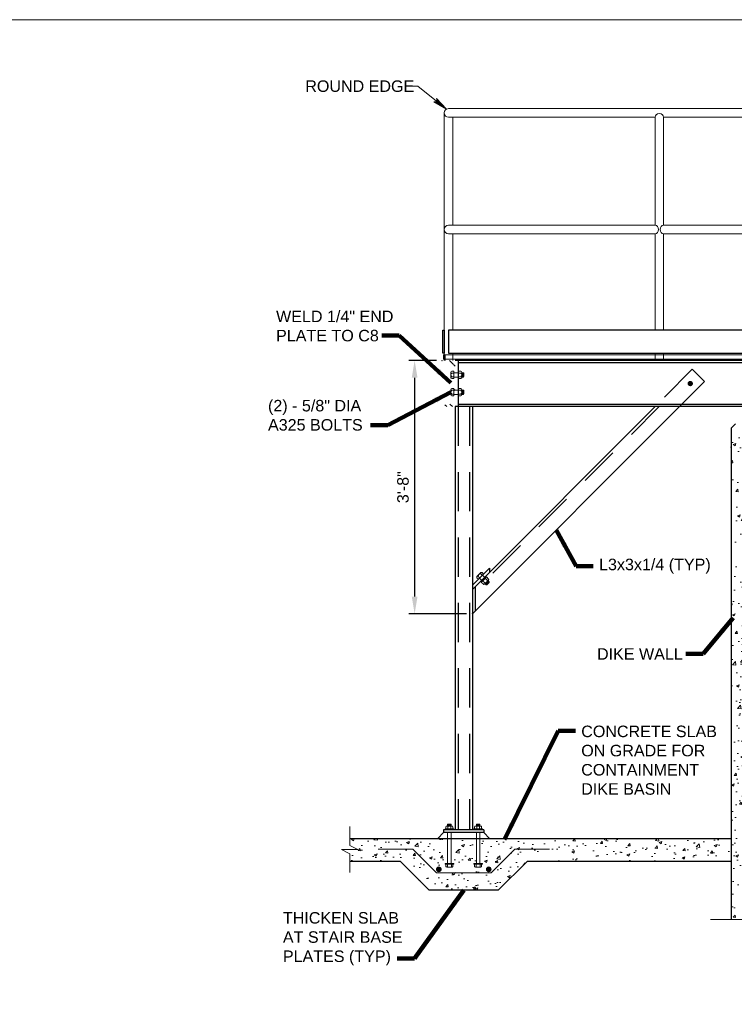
# Model space of a CAD drawing. Header units: inches. Extents: x -997 to -514, y 300 to 628.
# Tile 8 of 9: x -749 to -625, y 457 to 628. Entities that reach past the tile are written whole.
import ezdxf

# ---------------------------------------------------------------- set-up
doc = ezdxf.new("R2010")
doc.units = ezdxf.units.IN
doc.header["$MEASUREMENT"] = 0
doc.linetypes.add('DGN Style 2', pattern=[11.367213, 6.820328, -4.546885])
doc.layers.get('DefPoints').update_dxf_attribs({"lineweight": 0})
for name, color, linetype, lineweight in [('G-ANNO-DIMS', 2, 'Continuous', 0), ('G-ANNO-MASK', 1, 'Continuous', 0), ('G-ANNO-NOTE', 4, 'Continuous', 30), ('G-ANNO-PATT', 250, 'Continuous', 0), ('S-ANNO-BRKL', 5, 'Continuous', 0), ('S-ANNO-DIMS', 2, 'Continuous', 0), ('S-ANNO-TEXT', 2, 'Continuous', 0), ('S-BRCG-DIA~', 25, 'Continuous', 30), ('S-COLS-PRIM', 2, 'Continuous', 30), ('S-FABR-PL~~', 183, 'Continuous', 30), ('S-FNDN-FTNG', 182, 'Continuous', 30), ('S-FNDN-TRMT', 28, 'Continuous', 30), ('S-FSTN-ABLT', 86, 'Continuous', 13), ('S-FSTN-MISC', 35, 'Continuous', 13), ('S-PLAT-FRMG', 101, 'Continuous', 30), ('S-PLAT-GRTG', 1, 'Continuous', 13), ('S-REIN-RBAR', 1, 'Continuous', 70), ('S-SAFE-HRAL', 2, 'Continuous', 13), ('S-SECT-PATT', 250, 'Continuous', 0), ('S-WALL-RTWL', 196, 'Continuous', 30)]:
    doc.layers.add(name, color=color, linetype=linetype, lineweight=lineweight)
doc.layers.add('G-ANNO-NPLT', color=2, linetype='Continuous', lineweight=0, plot=False)
doc.styles.add("AEC_AC_06ArchDims-CC_3-4_1'", font='arial.ttf', dxfattribs={"height": 2})
doc.styles.add("AEC_AC_45Text-LeftTop_3-4_1'", font='arial.ttf', dxfattribs={"height": 2})
doc.styles.add('Style-font002', font='font002.shx')
doc.dimstyles.new("AEC_AC_06_Arch-Dims_3-4_1'", dxfattribs={"dimtxt": 2, "dimasz": 3, "dimexe": 1, "dimexo": 1, "dimgap": 1, "dimtad": 1, "dimdec": 4, "dimzin": 15, "dimdsep": 46, "dimlunit": 4, "dimtxsty": "AEC_AC_06ArchDims-CC_3-4_1'", "dimcen": 0.09, "dimclrd": 256, "dimclre": 256, "dimazin": 2, "dimtfac": 0.7, "dimtdec": 4, "dimtix": 1, "dimtmove": 1, "dimatfit": 3, "dimfxl": 1, "dimfrac": 1, "dimtolj": 1, "dimtzin": 15, "dimlwd": 30, "dimlwe": 30, "dimarcsym": 0})
doc.dimstyles.new("AEC_AC_45_Notes_3-4_1'", dxfattribs={"dimtxt": 2, "dimasz": 3, "dimexe": 1, "dimexo": 1, "dimgap": 1, "dimtad": 1, "dimjust": 1, "dimdec": 3, "dimzin": 15, "dimdsep": 46, "dimlunit": 5, "dimtxsty": "AEC_AC_45Text-LeftTop_3-4_1'", "dimblk": 'NONE', "dimcen": 0.09, "dimclrd": 256, "dimclre": 256, "dimazin": 2, "dimtfac": 0.7, "dimtdec": 3, "dimtmove": 1, "dimatfit": 1, "dimfxl": 1, "dimfrac": 1, "dimtolj": 1, "dimtzin": 15, "dimlwd": 30, "dimlwe": 30, "dimarcsym": 0})

# ---------------------------------------------------------------- blocks, each defined once
blk = doc.blocks.new('FASTHR')
at = {"extrusion": (0, 0, -1)}
blk.add_hatch(color=3, dxfattribs=at).paths.add_polyline_path([(0.43, 0.87), (0.3, 1.13), (0.55, 1.13)])
blk.add_hatch(color=3).paths.add_polyline_path([(0.43, 0.87), (0.3, 1.13), (0.55, 1.13)])
for p, q in [((-1.31, 0.25), (1.31, 0.25)), ((-1.31, 0.25), (-1.31, 0)), ((-1.31, 0), (1.31, 0)), ((-1.06, 0.87), (-1.06, 0.25)), ((-0.81, 1.13), (0.81, 1.13)), ((-0.55, 1.66), (0.55, 1.66)), ((-0.55, 1.13), (-0.55, 1.66)), ((-0.43, 1.13), (-0.43, 0.25)), ((-0.38, 0), (0.38, 0)), ((-0.36, 1.39), (0.36, 1.39)), ((0.43, 1.13), (0.43, 0.25)), ((0.55, 1.13), (0.55, 1.66)), ((1.06, 0.87), (1.06, 0.25)), ((1.31, 0.25), (1.31, 0))]:
    blk.add_line(p, q)
blk.add_arc((-0.81, 0.88), 0.25, 90, 180)
blk.add_arc((-0.81, 0.88), 0.25, 90, 180, dxfattribs=at)
for points in [[(-0.3, 1.13), (-0.43, 0.87), (-0.55, 1.13)], [(0.3, 1.13), (0.43, 0.87), (0.55, 1.13)]]:
    blk.add_3dface(points)
blk = doc.blocks.new('FASTHD')
at = {"extrusion": (0, 0, -1)}
blk.add_hatch(color=3, dxfattribs=at).paths.add_polyline_path([(0.63, 0.88), (0.5, 1.13), (0.75, 1.13)])
blk.add_hatch(color=3).paths.add_polyline_path([(0.62, 0.88), (0.5, 1.13), (0.75, 1.13)])
for p, q in [((-1.31, 0.25), (1.31, 0.25)), ((-1.31, 0.25), (-1.31, 0)), ((-1.31, 0), (1.31, 0)), ((-1.06, 0.88), (-1.06, 0.25)), ((-0.81, 1.13), (0.81, 1.13)), ((-0.63, 1.13), (-0.63, 0.25)), ((-0.38, 0), (0.37, 0)), ((0.62, 1.13), (0.62, 0.25)), ((1.06, 0.88), (1.06, 0.25)), ((1.31, 0.25), (1.31, 0))]:
    blk.add_line(p, q)
blk.add_arc((-0.81, 0.88), 0.25, 90, 180)
blk.add_arc((-0.81, 0.88), 0.25, 90, 180, dxfattribs=at)
for points in [[(-0.5, 1.13), (-0.63, 0.88), (-0.75, 1.13)], [(0.5, 1.13), (0.62, 0.88), (0.75, 1.13)]]:
    blk.add_3dface(points)
blk = doc.blocks.new('LARROW_6')
at = {"flags": 128}
blk.add_lwpolyline([(-0.313, 0.045), (0, 0), (-0.313, -0.045), (-0.303, -0.038), (-0.289, -0.024), (-0.282, -0.012), (-0.28, 0), (-0.283, 0.013), (-0.29, 0.026), (-0.304, 0.039), (-0.313, 0.045), (-0.009, 0), (-0.303, -0.042), (-0.294, -0.036), (-0.279, -0.022), (-0.274, -0.004), (-0.278, 0.014), (-0.286, 0.026), (-0.296, 0.036), (-0.303, 0.042), (-0.026, 0.001), (-0.289, -0.037), (-0.28, -0.031), (-0.275, -0.024), (-0.27, -0.014), (-0.267, 0.001), (-0.269, 0.012), (-0.274, 0.021), (-0.286, 0.028), (-0.293, 0.037), (-0.045, 0.001), (-0.275, -0.032), (-0.265, -0.019), (-0.261, -0.004), (-0.263, 0.014), (-0.283, 0.033), (-0.066, 0.001), (-0.262, -0.026), (-0.259, -0.017), (-0.253, -0.002), (-0.257, 0.013), (-0.272, 0.027), (-0.086, 0.002), (-0.255, -0.02), (-0.249, -0.009), (-0.247, 0.003), (-0.258, 0.021), (-0.11, 0.002), (-0.244, -0.015), (-0.24, -0.007), (-0.24, 0.003), (-0.249, 0.016), (-0.138, 0.001), (-0.236, -0.009), (-0.233, 0.003), (-0.242, 0.011), (-0.161, 0.001), (-0.229, -0.006), (-0.231, 0.007), (-0.184, 0.001), (-0.227, -0.002), (-0.228, 0.002), (-0.213, 0.002)], dxfattribs=at)
blk = doc.blocks.new('*D69')
at = {"layer": 'DefPoints', "color": 0, "transparency": 16777216}
for p in [(-675.98, 569.22), (-680.76, 525.22), (-670.72, 525.22)]:
    blk.add_point(p, dxfattribs=at)
at = {"layer": 'G-ANNO-DIMS', "lineweight": 30, "transparency": 16777216}
for p, q in [((-676.98, 569.22), (-681.76, 569.22)), ((-680.76, 566.22), (-680.76, 528.22)), ((-671.72, 525.22), (-681.76, 525.22))]:
    blk.add_line(p, q, dxfattribs=at)
at = {"layer": 'G-ANNO-DIMS', "transparency": 16777216}
for points in [[(-681.26, 566.22), (-680.26, 566.22), (-680.76, 569.22)], [(-681.26, 528.22), (-680.26, 528.22), (-680.76, 525.22)]]:
    blk.add_solid(points, dxfattribs=at)
at = {"layer": 'G-ANNO-DIMS', "color": 0, "lineweight": 30, "transparency": 16777216, "insert": (-682.78, 547.22), "char_height": 2, "attachment_point": 5, "rotation": 90, "style": "AEC_AC_06ArchDims-CC_3-4_1'"}
blk.add_mtext('\\A1;3\'-8"', dxfattribs=at)
blk = doc.blocks.new('_None')

msp = doc.modelspace()

# ---------------------------------------------------------------- hatches: boundary and pattern name
at = {"layer": 'G-ANNO-PATT'}
h = msp.add_hatch(dxfattribs=at)
h.set_pattern_fill('AR-CONC', color=256, style=0, pattern_type=2)
h.set_pattern_definition([(50, (-617.5043, 506.342), (4.78173, -0.41835), [0.5, -5.5]), (355, (-617.5043, 506.342), (-0.925, 5.0146), [0.4, -4.4]), (100.451, (-617.106, 506.307), (3.85673, 4.59627), [0.42494, -4.6743]), (46.184, (-617.5043, 507.675), (7.11494, -1.10346), [0.75, -8.25]), (96.636, (-616.9114, 507.583), (6.2311, 6.4941), [0.6374, -7.0114]), (351.184, (-617.504, 507.675), (6.2311, 6.4941), [0.6, -6.6]), (21, (-616.8376, 507.342), (3.97938, -2.68413), [0.5, -5.5]), (326, (-616.8376, 507.342), (1.6221, 4.83433), [0.4, -4.4]), (71.451, (-616.506, 507.118), (5.6015, 2.1502), [0.42494, -4.6743]), (37.5, (-617.5043, 506.3419), (0.081066, 2.21929), [0, -4.34667, 0, -4.46667, 0, -4.41667]), (7.5, (-617.5043, 506.3419), (1.7538, 2.62941), [0, -2.54667, 0, -4.24667, 0, -1.68333]), (327.5, (-618.991, 506.3419), (3.558816, -0.150366), [0, -1.66667, 0, -5.2, 0, -6.9]), (317.5, (-619.6576, 506.342), (3.8879, 0.66737), [0, -2.16667, 0, -3.45333, 0, -4.9])])
h.paths.add_polyline_path([(-621.5686, 472.08961), (-620.84985, 470.65086), (-620.84985, 473.52711), (-620.1311, 472.08961), (-613.7216, 472.08961), (-613.7216, 482.21261), (-613.7216, 486.21261), (-613.7216, 558.22311), (-625.7216, 558.22311), (-625.7216, 486.21261), (-625.7216, 482.21261), (-625.7216, 472.08961)])
h = msp.add_hatch(dxfattribs=at)
h.set_pattern_fill('AR-CONC', color=256, style=0, pattern_type=2)
h.set_pattern_definition([(50, (-638.9145, 484.5), (4.78173, -0.41835), [0.5, -5.5]), (355, (-638.9145, 484.5), (-0.925, 5.0146), [0.4, -4.4]), (100.451, (-638.516, 484.4652), (3.85673, 4.59627), [0.42494, -4.6743]), (46.184, (-638.9145, 485.8334), (7.11494, -1.10346), [0.75, -8.25]), (96.636, (-638.3216, 485.7415), (6.2311, 6.4941), [0.6374, -7.0114]), (351.184, (-638.9145, 485.8334), (6.2311, 6.4941), [0.6, -6.6]), (21, (-638.248, 485.5), (3.97938, -2.68413), [0.5, -5.5]), (326, (-638.248, 485.5), (1.6221, 4.83433), [0.4, -4.4]), (71.451, (-637.916, 485.2764), (5.6015, 2.1502), [0.42494, -4.6743]), (37.5, (-638.9145, 484.5001), (0.081066, 2.21929), [0, -4.34667, 0, -4.46667, 0, -4.41667]), (7.5, (-638.9145, 484.5), (1.7538, 2.62941), [0, -2.54667, 0, -4.24667, 0, -1.68333]), (327.5, (-640.4012, 484.5001), (3.558816, -0.150366), [0, -1.66667, 0, -5.2, 0, -6.9]), (317.5, (-641.0678, 484.5), (3.8879, 0.66737), [0, -2.16667, 0, -3.45333, 0, -4.9])])
h.paths.add_polyline_path([(-669.11393, 481.35486, -0.414213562), (-669.25681, 481.21198), (-669.36399, 481.21198), (-669.43524, 481.21198), (-670.00699, 481.21198), (-670.07849, 481.21198), (-670.1855, 481.21198, -0.414213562), (-670.32837, 481.35486), (-670.32799, 481.71214), (-670.47149, 481.71214), (-670.47149, 481.85514), (-670.0341, 481.85514), (-670.0341, 486.21261), (-674.40935, 486.21261), (-674.40935, 481.85514), (-673.97174, 481.85514), (-673.97174, 481.71214), (-674.11474, 481.71214), (-674.11468, 481.35486, -0.414213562), (-674.25756, 481.21198), (-674.36474, 481.21198), (-674.43599, 481.21198), (-675.00774, 481.21198), (-675.07924, 481.21198), (-675.18625, 481.21198, -0.414213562), (-675.32912, 481.35486), (-675.32874, 481.71214), (-675.47224, 481.71214), (-675.47224, 481.85514), (-675.03485, 481.85514), (-675.03485, 486.21261), (-676.72185, 486.21261), (-692.0521, 486.21261), (-692.0521, 484.98336), (-690.6146, 484.26461), (-693.49085, 484.26461), (-692.0521, 483.54586), (-692.0521, 482.21261), (-683.2216, 482.21261), (-678.2216, 477.21261), (-666.2216, 477.21261), (-661.2216, 482.21261), (-625.7216, 482.21261), (-625.7216, 486.21261), (-667.7206, 486.21261), (-669.4086, 486.21261), (-669.4086, 481.85514), (-668.97099, 481.85514), (-668.97099, 481.71214), (-669.11399, 481.71214)])
at = {"layer": 'S-FSTN-MISC'}
h = msp.add_hatch(color=256, dxfattribs=at)
edge = h.paths.add_edge_path()
edge.add_ellipse((-632.8431, 565.22286), major_axis=(0, 0.46876), ratio=0.99998, start_angle=0, end_angle=360)
at = {"layer": 'S-REIN-RBAR'}
h = msp.add_hatch(color=256, dxfattribs=at)
edge = h.paths.add_edge_path()
edge.add_arc((-676.56038, 480.83222), 0.5, 0, 360)
h = msp.add_hatch(color=256, dxfattribs=at)
edge = h.paths.add_edge_path()
edge.add_arc((-667.88282, 480.83222), 0.5, 180, 540, ccw=False)

# ---------------------------------------------------------------- linework, layer by layer
at = {"layer": 'G-ANNO-MASK'}
for p, q in [((-692.0521, 484.98336, 0.00197), (-692.0521, 488.25686, 0.00197)), ((-692.0521, 483.54586, 0.00197), (-692.0521, 480.27236, 0.00197))]:
    msp.add_line(p, q, dxfattribs=at)
at = {"layer": 'G-ANNO-MASK', "elevation": 0.00197, "flags": 128}
msp.add_lwpolyline([(-692.0521, 483.54586), (-693.49085, 484.26461), (-690.6146, 484.26461), (-692.0521, 484.98336)], dxfattribs=at)
at = {"layer": 'G-ANNO-NPLT', "ltscale": 1.333333}
msp.add_3dface([(-514.01978, 628.42891, -3.51772), (-994.01978, 628.42891, -3.51772), (-994.01978, 300.42891, -3.51772), (-514.01978, 300.42891, -3.51772)], dxfattribs=at)
at = {"layer": 'S-ANNO-BRKL'}
msp.add_line((-621.5686, 472.08961, 0.00197), (-629.3466, 472.08961, 0.00197), dxfattribs=at)
at = {"layer": 'S-ANNO-DIMS'}
for p in [(-675.98185, 569.22286, 0.00197), (-679.69035, 525.22361, 0.00197), (-670.7211, 525.22361, 0.00197)]:
    msp.add_point(p, dxfattribs=at)
at = {"layer": 'S-ANNO-TEXT', "elevation": 0.00197, "flags": 128}
msp.add_lwpolyline([(-681.1151, 616.90261), (-680.20235, 616.90261), (-675.2306, 612.87011)], dxfattribs=at)
at = {"layer": 'S-BRCG-DIA~', "linetype": 'DGN Style 2'}
for p, q in [((-632.4896, 567.69761, 0.00197), (-638.96535, 561.22186, 0.00197)), ((-630.3681, 565.57661, 0.00197), (-634.72285, 561.22186, 0.00197)), ((-638.25835, 561.22186, 0.00197), (-670.2211, 529.25911, 0.00197))]:
    msp.add_line(p, q, dxfattribs=at)
at = {"layer": 'S-BRCG-DIA~'}
for p, q in [((-632.4896, 567.69761, 0.00197), (-630.36835, 565.57686, 0.00197)), ((-638.96535, 561.22186, 0.00197), (-670.7211, 529.46611, 0.00197)), ((-634.72285, 561.22186, 0.00197), (-670.7211, 525.22361, 0.00197)), ((-667.7211, 533.17311, 0.00197), (-670.7211, 530.17311, 0.00197)), ((-667.7211, 533.17311, 0.00197), (-667.7211, 532.46611, 0.00197)), ((-670.2211, 529.96611, 0.00197), (-670.2211, 525.72361, 0.00197))]:
    msp.add_line(p, q, dxfattribs=at)
at = {"layer": 'S-COLS-PRIM', "linetype": 'Continuous'}
for p, q in [((-673.7216, 561.22186, 0.00197), (-673.7216, 487.71261, 0.00197)), ((-670.7211, 561.22186, 0.00197), (-670.7211, 487.71261, 0.00197))]:
    msp.add_line(p, q, dxfattribs=at)
at = {"layer": 'S-COLS-PRIM', "linetype": 'DGN Style 2'}
for p, q in [((-673.2216, 561.22186, 0.00197), (-673.2216, 487.71261, 0.00197)), ((-671.22135, 561.22186, 0.00197), (-671.22135, 487.71261, 0.00197))]:
    msp.add_line(p, q, dxfattribs=at)
at = {"layer": 'S-FABR-PL~~', "linetype": 'Continuous'}
for p, q in [((-668.72085, 487.71261, 0.00197), (-675.7216, 487.71261, 0.00197)), ((-675.7216, 487.71261, 0.00197), (-675.7216, 487.21286, 0.00197)), ((-668.72085, 487.71261, 0.00197), (-668.72085, 487.21286, 0.00197)), ((-668.72085, 487.21286, 0.00197), (-675.7216, 487.21286, 0.00197))]:
    msp.add_line(p, q, dxfattribs=at)
for points in [[(-675.85135, 574.47311, 0.00197), (-675.60135, 574.47311, 0.00197), (-675.60135, 570.47311, 0.00197), (-675.85135, 570.47311, 0.00197)], [(-674.8566, 570.47311, 0.00197), (-564.58608, 570.47311, 0.00197), (-564.58608, 574.47311, 0.00197), (-674.8566, 574.47311, 0.00197)]]:
    msp.add_3dface(points, dxfattribs=at)
at = {"layer": 'S-FNDN-FTNG', "linetype": 'Continuous'}
for p, q in [((-692.0521, 486.21261, 0.00197), (-625.7216, 486.21261, 0.00197)), ((-683.2216, 482.21261, 0.00197), (-692.0521, 482.21261, 0.00197)), ((-678.2216, 477.21261, 0.00197), (-683.2216, 482.21261, 0.00197)), ((-666.2216, 477.21261, 0.00197), (-661.2216, 482.21261, 0.00197)), ((-625.7216, 482.21261, 0.00197), (-661.2216, 482.21261, 0.00197)), ((-666.2216, 477.21261, 0.00197), (-678.2216, 477.21261, 0.00197))]:
    msp.add_line(p, q, dxfattribs=at)
at = {"layer": 'S-FNDN-TRMT', "linetype": 'Continuous'}
for p, q in [((-675.7216, 487.21286, 0.00197), (-676.72185, 486.21261, 0.00197)), ((-668.72085, 487.21286, 0.00197), (-667.7206, 486.21261, 0.00197))]:
    msp.add_line(p, q, dxfattribs=at)
at = {"layer": 'S-FSTN-ABLT'}
for p, q in [((-675.03485, 487.21286, 0.00197), (-675.03485, 481.85511, 0.00197)), ((-674.40935, 487.21286, 0.00197), (-674.40935, 481.85511, 0.00197)), ((-670.0341, 487.21286, 0.00197), (-670.0341, 481.85511, 0.00197)), ((-669.4086, 487.21286, 0.00197), (-669.4086, 481.85511, 0.00197)), ((-681.10028, 484.33393, 0.00197), (-687.10028, 484.33393, 0.00197)), ((-676.97896, 480.21261, 0.00197), (-681.10028, 484.33393, 0.00197)), ((-667.46424, 480.21261, 0.00197), (-663.34292, 484.33393, 0.00197)), ((-657.34292, 484.33393, 0.00197), (-663.34292, 484.33393, 0.00197)), ((-667.46424, 480.21261, 0.00197), (-676.97896, 480.21261, 0.00197))]:
    msp.add_line(p, q, dxfattribs=at)
at = {"layer": 'S-FSTN-MISC'}
for p, q in [((-674.4456, 566.23686, 0.00197), (-674.4456, 567.20786, 0.00197)), ((-674.3051, 567.36986, 0.00197), (-673.9416, 567.36986, 0.00197)), ((-674.3051, 567.04636, 0.00197), (-673.9416, 567.04636, 0.00197)), ((-674.3051, 566.39836, 0.00197), (-673.9416, 566.39836, 0.00197)), ((-673.9416, 566.07486, 0.00197), (-673.9416, 567.36986, 0.00197)), ((-673.9296, 567.09736, 0.00197), (-673.2216, 567.09736, 0.00197)), ((-673.9296, 566.34736, 0.00197), (-673.2216, 566.34736, 0.00197)), ((-672.7176, 567.36986, 0.00197), (-673.2216, 567.36986, 0.00197)), ((-673.2216, 566.07486, 0.00197), (-673.2216, 567.36986, 0.00197)), ((-672.7176, 567.04636, 0.00197), (-673.2216, 567.04636, 0.00197)), ((-672.7176, 566.39836, 0.00197), (-673.2216, 566.39836, 0.00197)), ((-673.2211, 566.34736, 0.00197), (-673.2211, 567.09736, 0.00197)), ((-672.57685, 567.20786, 0.00197), (-672.57685, 566.23686, 0.00197)), ((-672.57685, 567.09736, 0.00197), (-672.29585, 567.09736, 0.00197)), ((-672.57685, 566.34736, 0.00197), (-672.29585, 566.34736, 0.00197)), ((-672.48335, 566.44111, 0.00197), (-672.48335, 567.00361, 0.00197)), ((-672.38935, 566.34736, 0.00197), (-672.38935, 567.09736, 0.00197)), ((-672.29585, 566.34736, 0.00197), (-672.29585, 567.09736, 0.00197)), ((-672.29585, 567.09736, 0.00197), (-672.20185, 567.00361, 0.00197)), ((-672.20185, 566.44111, 0.00197), (-672.29585, 566.34736, 0.00197)), ((-672.20185, 566.44111, 0.00197), (-672.20185, 567.00361, 0.00197)), ((-674.3051, 566.07486, 0.00197), (-673.9416, 566.07486, 0.00197)), ((-672.7176, 566.07486, 0.00197), (-673.2216, 566.07486, 0.00197)), ((-674.4456, 563.23686, 0.00197), (-674.4456, 564.20786, 0.00197)), ((-674.3051, 564.36986, 0.00197), (-673.9416, 564.36986, 0.00197)), ((-674.3051, 564.04636, 0.00197), (-673.9416, 564.04636, 0.00197)), ((-674.3051, 563.39836, 0.00197), (-673.9416, 563.39836, 0.00197)), ((-674.3051, 563.07486, 0.00197), (-673.9416, 563.07486, 0.00197)), ((-673.9416, 563.07486, 0.00197), (-673.9416, 564.36986, 0.00197)), ((-673.9296, 564.09736, 0.00197), (-673.2216, 564.09736, 0.00197)), ((-673.9296, 563.34736, 0.00197), (-673.2216, 563.34736, 0.00197)), ((-672.7176, 564.36986, 0.00197), (-673.2216, 564.36986, 0.00197)), ((-673.2216, 563.07486, 0.00197), (-673.2216, 564.36986, 0.00197)), ((-672.7176, 564.04636, 0.00197), (-673.2216, 564.04636, 0.00197)), ((-672.7176, 563.39836, 0.00197), (-673.2216, 563.39836, 0.00197)), ((-672.7176, 563.07486, 0.00197), (-673.2216, 563.07486, 0.00197)), ((-673.2211, 563.34736, 0.00197), (-673.2211, 564.09736, 0.00197)), ((-672.57685, 564.20786, 0.00197), (-672.57685, 563.23686, 0.00197)), ((-672.57685, 564.09736, 0.00197), (-672.29585, 564.09736, 0.00197)), ((-672.57685, 563.34736, 0.00197), (-672.29585, 563.34736, 0.00197)), ((-672.48335, 563.44111, 0.00197), (-672.48335, 564.00361, 0.00197)), ((-672.38935, 563.34736, 0.00197), (-672.38935, 564.09736, 0.00197)), ((-672.29585, 563.34736, 0.00197), (-672.29585, 564.09736, 0.00197)), ((-672.29585, 564.09736, 0.00197), (-672.20185, 564.00361, 0.00197)), ((-672.20185, 563.44111, 0.00197), (-672.29585, 563.34736, 0.00197)), ((-672.20185, 563.44111, 0.00197), (-672.20185, 564.00361, 0.00197)), ((-669.92085, 531.68636, 0.00197), (-669.23435, 532.37286, 0.00197)), ((-669.67885, 531.21536, 0.00197), (-668.76335, 532.13086, 0.00197)), ((-669.24885, 532.15936, 0.00197), (-668.99185, 531.90236, 0.00197)), ((-669.02035, 532.38786, 0.00197), (-668.76335, 532.13086, 0.00197)), ((-669.93585, 531.47236, 0.00197), (-669.67885, 531.21536, 0.00197)), ((-669.70735, 531.70086, 0.00197), (-669.45035, 531.44386, 0.00197)), ((-669.47785, 531.39936, 0.00197), (-668.97735, 530.89886, 0.00197)), ((-669.16985, 530.70586, 0.00197), (-668.25435, 531.62186, 0.00197)), ((-668.81335, 530.34986, 0.00197), (-669.16985, 530.70586, 0.00197)), ((-668.97685, 530.89836, 0.00197), (-668.44635, 531.42886, 0.00197)), ((-668.94735, 531.92986, 0.00197), (-668.44685, 531.42886, 0.00197)), ((-668.58485, 530.57836, 0.00197), (-668.94085, 530.93486, 0.00197)), ((-667.91285, 531.05136, 0.00197), (-668.59935, 530.36486, 0.00197)), ((-668.52135, 530.44286, 0.00197), (-668.32235, 530.24436, 0.00197)), ((-668.12635, 531.03686, 0.00197), (-668.48285, 531.39286, 0.00197)), ((-668.38885, 530.44286, 0.00197), (-667.99085, 530.84086, 0.00197)), ((-668.38885, 530.31036, 0.00197), (-667.85835, 530.84036, 0.00197)), ((-668.32235, 530.24436, 0.00197), (-667.79235, 530.77436, 0.00197)), ((-668.18985, 530.24386, 0.00197), (-668.32235, 530.24436, 0.00197)), ((-667.89785, 531.26536, 0.00197), (-668.25435, 531.62186, 0.00197)), ((-668.18985, 530.24386, 0.00197), (-667.79185, 530.64186, 0.00197)), ((-667.99085, 530.97336, 0.00197), (-667.79235, 530.77436, 0.00197)), ((-667.79235, 530.77436, 0.00197), (-667.79185, 530.64186, 0.00197))]:
    msp.add_line(p, q, dxfattribs=at)
at = {"layer": 'S-FSTN-MISC', "extrusion": (0, 0, -1)}
for centre, radius, start, end in [((674.28189, 567.2081, -0.00197), 0.16352, 278.0475694, 81.9524306), ((674.00227, 566.72239, -0.00197), 0.44313, 313.0514028, 46.9485972), ((674.28189, 566.23667, -0.00197), 0.16352, 278.0475694, 81.9524306), ((672.74067, 567.2081, -0.00197), 0.16352, 98.0475667, 261.9524278), ((673.02028, 566.72239, -0.00197), 0.44313, 133.0514028, 226.9485972), ((672.74067, 566.23667, -0.00197), 0.16352, 98.0475667, 261.9524278), ((674.28189, 564.2081, -0.00197), 0.16352, 278.0475694, 81.9524306), ((674.00227, 563.72239, -0.00197), 0.44313, 313.0514028, 46.9485972), ((674.28189, 563.23667, -0.00197), 0.16352, 278.0475694, 81.9524306), ((672.74067, 564.2081, -0.00197), 0.16352, 98.0475667, 261.9524278), ((673.02028, 563.72239, -0.00197), 0.44313, 133.0514028, 226.9485972), ((672.74067, 563.23667, -0.00197), 0.16352, 98.0475667, 261.9524278), ((669.26409, 531.71595, -0.00197), 0.44313, 358.0514028, 91.9485972), ((669.11835, 532.25712, -0.00197), 0.16352, 323.0475694, 126.9524306), ((669.80526, 531.57021, -0.00197), 0.16352, 323.0475694, 126.9524306), ((668.71546, 530.48041, -0.00197), 0.16352, 143.0475667, 306.9524278), ((668.56972, 531.02158, -0.00197), 0.44313, 178.0514028, 271.9485972), ((668.02855, 531.16732, -0.00197), 0.16352, 143.0475667, 306.9524278)]:
    msp.add_arc(centre, radius, start, end, dxfattribs=at)
at = {"layer": 'S-PLAT-FRMG'}
for p, q in [((-565.7216, 569.22286, 0.00197), (-673.7216, 569.22286, 0.00197)), ((-673.2216, 569.22286, 0.00197), (-673.2216, 561.22186, 0.00197)), ((-565.7216, 561.22186, 0.00197), (-673.7216, 561.22186, 0.00197))]:
    msp.add_line(p, q, dxfattribs=at)
at = {"layer": 'S-PLAT-FRMG', "linetype": 'Continuous'}
for p, q in [((-566.2216, 568.84161, 0.00197), (-673.2216, 568.84161, 0.00197)), ((-673.7216, 563.99086, 0.00197), (-673.9416, 564.21111, 0.00197)), ((-566.2216, 561.60336, 0.00197), (-673.2216, 561.60336, 0.00197))]:
    msp.add_line(p, q, dxfattribs=at)
at = {"layer": 'S-PLAT-GRTG'}
for p, q in [((-563.7116, 570.22311, 0.00197), (-675.7316, 570.22311, 0.00197)), ((-675.7316, 570.22311, 0.00197), (-675.7316, 569.47311, 0.00197)), ((-675.4816, 570.22311, 0.00197), (-675.4816, 569.22286, 0.00197)), ((-563.7116, 569.47311, 0.00197), (-675.7316, 569.47311, 0.00197)), ((-675.7316, 569.47311, 0.00197), (-675.4816, 569.47311, 0.00197))]:
    msp.add_line(p, q, dxfattribs=at)
at = {"layer": 'S-SAFE-HRAL', "linetype": 'Continuous'}
for p, q in [((-674.85135, 612.97311, 0.00197), (-564.59185, 612.97311, 0.00197)), ((-675.60135, 612.22311, 0.00197), (-675.60135, 569.22311, 0.00197)), ((-674.85135, 611.47311, 0.00197), (-638.9716, 611.47311, 0.00197)), ((-674.10135, 611.47311, 0.00197), (-674.10135, 592.7226, 0.00197)), ((-638.9716, 611.47311, 0.00197), (-638.9716, 592.7226, 0.00197)), ((-637.4716, 611.47311, 0.00197), (-637.4716, 592.7226, 0.00197)), ((-601.9716, 611.47311, 0.00197), (-637.4716, 611.47311, 0.00197)), ((-674.85135, 592.7226, 0.00197), (-638.9716, 592.7226, 0.00197)), ((-601.9716, 592.7226, 0.00197), (-637.4716, 592.7226, 0.00197)), ((-674.85135, 591.2226, 0.00197), (-638.9716, 591.2226, 0.00197)), ((-674.10135, 591.2226, 0.00197), (-674.10135, 574.47311, 0.00197)), ((-638.9716, 591.2226, 0.00197), (-638.9716, 574.47311, 0.00197)), ((-637.4716, 591.2226, 0.00197), (-637.4716, 574.47311, 0.00197)), ((-601.9716, 591.2226, 0.00197), (-637.4716, 591.2226, 0.00197)), ((-638.9716, 570.47311, 0.00197), (-638.9716, 569.22286, 0.00197)), ((-637.4716, 570.47311, 0.00197), (-637.4716, 569.22286, 0.00197))]:
    msp.add_line(p, q, dxfattribs=at)
at = {"layer": 'S-SAFE-HRAL'}
msp.add_line((-674.10135, 570.47311, 0.00197), (-674.10135, 569.22286, 0.00197), dxfattribs=at)
at = {"layer": 'S-SAFE-HRAL', "linetype": 'Continuous', "extrusion": (0, 0, -1)}
for centre in [(674.85138, 612.22299, -0.00197), (674.85138, 591.97236, -0.00197)]:
    msp.add_arc(centre, 0.75, 0, 90, dxfattribs=at)
at = {"layer": 'S-SAFE-HRAL', "linetype": 'Continuous'}
for centre in [(-674.85138, 612.22323, 0.00197), (-674.85138, 591.9726, 0.00197)]:
    msp.add_arc(centre, 0.75, 180, 270, dxfattribs=at)
at = {"layer": 'S-SAFE-HRAL'}
for centre, major_axis, ratio in [((-638.2216, 611.47311, 0.00197), (-0.75, 0), 0.844946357), ((-638.9716, 591.9726, 0.00197), (0, 0.75), 0.814825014)]:
    msp.add_ellipse(centre, major_axis=major_axis, ratio=ratio, start_param=3.141592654, end_param=6.283185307, dxfattribs=at)
at = {"layer": 'S-SAFE-HRAL', "extrusion": (0, 0, -1)}
msp.add_ellipse((-637.4716, 591.9726, 0.00197), major_axis=(0, 0.75), ratio=0.814825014, start_param=3.141592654, end_param=6.283185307, dxfattribs=at)
at = {"layer": 'S-SECT-PATT'}
for p, q in [((-674.0876, 568.59111, 0.00197), (-674.71935, 569.22286, 0.00197)), ((-673.7216, 568.22511, 0.00197), (-674.02635, 568.52961, 0.00197)), ((-675.1866, 561.22186, 0.00197), (-675.4941, 561.52936, 0.00197)), ((-674.1886, 561.22186, 0.00197), (-674.6351, 561.66836, 0.00197))]:
    msp.add_line(p, q, dxfattribs=at)
at = {"layer": 'S-WALL-RTWL'}
for q in [(-624.9716, 558.22311, 0.00197), (-625.7216, 472.08961, 0.00197)]:
    msp.add_line((-625.7216, 557.47311, 0.00197), q, dxfattribs=at)

# ---------------------------------------------------------------- block references
at = {"layer": 'S-ANNO-TEXT', "xscale": 8.000000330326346, "yscale": 8.000000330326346, "zscale": 8.000000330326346, "rotation": 320.9551149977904}
msp.add_blockref('LARROW_6', (-675.23049, 612.87014, 0.00197), dxfattribs=at)
at = {"layer": 'S-FSTN-ABLT', "extrusion": (0, 0, -1), "xscale": 0.5715024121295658, "yscale": 0.5715024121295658, "zscale": 0.5715024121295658}
msp.add_blockref('FASTHR', (674.72199, 487.71289, -0.00197), dxfattribs=at)
at = {"layer": 'S-FSTN-ABLT', "xscale": 0.5715024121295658, "yscale": 0.5715024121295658, "zscale": 0.5715024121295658}
msp.add_blockref('FASTHR', (-669.72124, 487.71289, 0.00197), dxfattribs=at)
at = {"layer": 'S-FSTN-ABLT', "xscale": 0.5715024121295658, "yscale": 0.5715024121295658, "zscale": 0.5715024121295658, "rotation": 180}
for p in [(-674.72224, 481.85514, 0.00197), (-669.72149, 481.85514, 0.00197)]:
    msp.add_blockref('FASTHD', p, dxfattribs=at)

# ---------------------------------------------------------------- texts
at = {"layer": 'G-ANNO-NOTE', "char_height": 2, "style": "AEC_AC_45Text-LeftTop_3-4_1'"}
for s, insert, width, attachment_point in [('WELD {\\A1;\\H1x;1/4}" END PLATE TO C8', (-704.84659, 572.52332), 23.9373007, 7), ('(2) - {\\A1;5/8}" DIA A325 BOLTS', (-706.25179, 562.38107, 0.00197), 20.4724951, 1), ('CONCRETE SLAB ON GRADE FOR CONTAINMENT DIKE BASIN', (-651.79939, 493.76687), 23.7016294, 7), ('THICKEN SLAB AT STAIR BASE PLATES (TYP)', (-703.66335, 473.40262, 0.00197), 21.1831614, 1)]:
    msp.add_mtext(s, dxfattribs=dict(at, insert=insert, width=width, attachment_point=attachment_point))
at = {"layer": 'G-ANNO-NOTE', "char_height": 2, "attachment_point": 1, "style": "AEC_AC_45Text-LeftTop_3-4_1'"}
for s, insert in [('L3x3x{\\A1;\\H1x;1/4} (TYP)', (-648.69791, 534.79794)), ('DIKE WALL', (-649.05369, 519.24811))]:
    msp.add_mtext(s, dxfattribs=dict(at, insert=insert))
at = {"layer": 'S-ANNO-TEXT', "insert": (-699.76972, 617.88364, 0.00197), "char_height": 1.9999995, "attachment_point": 1, "line_spacing_factor": 0.785918, "style": 'Style-font002'}
msp.add_mtext('\\fArial|b0|i0|c00|p39;ROUND EDGE', dxfattribs=at)

# ---------------------------------------------------------------- dimensions: what is measured, and where the dimension line sits
at = {"layer": 'G-ANNO-DIMS', "lineweight": 30}
dim = msp.add_linear_dim(base=(-680.7605386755, 525.2236120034, 0.0019685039), p1=(-675.9818471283, 569.2228620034, 0.0019685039), p2=(-670.7210971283, 525.2236120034, 0.0019685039), angle=270, dimstyle="AEC_AC_06_Arch-Dims_3-4_1'", dxfattribs=at)
dim.commit()
dim.dimension.update_dxf_attribs({"geometry": '*D69', "text_midpoint": (-682.7823667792, 547.2232370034, 0.0019685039)})

# ---------------------------------------------------------------- leaders
at = {"layer": 'G-ANNO-NOTE', "lineweight": 30, "annotation_type": 0, "has_hookline": 1}
for points, hookline_direction, text_width in [([(-674.4485, 565.34664), (-683.45384, 573.55762), (-686.45384, 573.55762)], 1, 20.21692), ([(-674.4454, 563.72239, 0.00197), (-685.42188, 557.9799, 0.00197), (-688.42188, 557.9799, 0.00197)], 1, 16.31651), ([(-656.12092, 539.67779), (-652.69791, 533.48696), (-649.69791, 533.48696)], 0, 19.10505), ([(-625.39997, 524.51584), (-630.62178, 518.24735), (-633.62178, 518.24735)], 1, 14.59072), ([(-665.16347, 486.03202), (-655.79939, 504.90635), (-652.79939, 504.90635)], 0, 23.31105), ([(-672.2216, 477.21261, 0.00197), (-680.79348, 465.3541, 0.00197), (-683.79348, 465.3541, 0.00197)], 1, 20.65484)]:
    msp.add_leader(points, dimstyle="AEC_AC_45_Notes_3-4_1'", override={"dimtad": 0, "dimclrd": 0, "dimlwd": 65534}, dxfattribs=dict(at, hookline_direction=hookline_direction, text_width=text_width))

doc.saveas('drawing.dxf')
